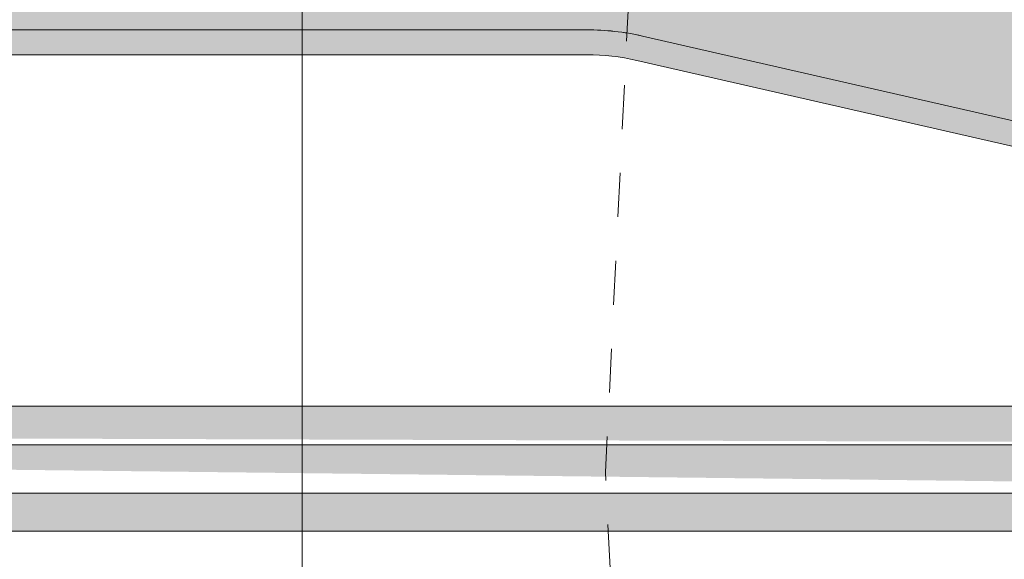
# Model space of a CAD drawing. Header units: metres. Extents: x -5203299 to 2078834, y 245743 to 5816291.
# Tile 43 of 256: x 366388 to 366400, y 5814157 to 5814164. Entities that reach past the tile are written whole.
import ezdxf

# ---------------------------------------------------------------- set-up
doc = ezdxf.new("R2010")
doc.units = ezdxf.units.M
doc.header["$LTSCALE"] = 0.5
doc.linetypes.add('Linienart-1', pattern=[2.116328, 1.058164, -1.058164])
doc.layers.get('0').update_dxf_attribs({"lineweight": 25})
for name, color, linetype, lineweight in [('01_CS-530-Belag-Drainasphalt', 7, 'Continuous', 5), ('01_CS-590-Markierung Mulde', 255, 'Continuous', 9), ('30 -39 Baustelle- Fläche', 7, 'Continuous', 15), ('Keine', 7, 'Continuous', 9)]:
    doc.layers.add(name, color=color, linetype=linetype, lineweight=lineweight)
for name, color, linetype, lineweight, true_color in [('01_CS-570-Pflanzung_Ansaat', 7, 'Continuous', 5, 0x7a8e1e), ('30 -34 Innenwände- 4 Türen_Fenster', 7, 'Continuous', 15, 0x9955ff), ('70 -76 Bemaßung- 2 Allgemein', 7, 'Continuous', 5, 0x6666cc)]:
    doc.layers.add(name, color=color, linetype=linetype, lineweight=lineweight, true_color=true_color)
doc.styles.add('Arial', font='arial.ttf')
doc.dimstyles.new('k+k_klein', dxfattribs={"dimtxt": 1.208263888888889, "dimasz": 0.5302001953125, "dimexe": 0.5, "dimexo": 1.5, "dimgap": 0.05, "dimtad": 1, "dimdec": 3, "dimtxsty": 'Arial', "dimblk": 'VW_SLASH-2', "dimblk1": 'VW_SLASH-2', "dimblk2": 'VW_SLASH-2', "dimcen": 0, "dimdle": 0.25, "dimadec": 3, "dimazin": 0, "dimtfac": 0.75, "dimtdec": 3, "dimtix": 1, "dimtmove": 0, "dimatfit": 0, "dimldrblk": 'VW_FILLEDARROW', "dimfxl": 1, "dimfxlon": 1, "dimfrac": 2, "dimtolj": 1, "dimarcsym": 0})

# ---------------------------------------------------------------- blocks, each defined once
blk = doc.blocks.new('_25-01-10_187 KRA_CS_LP4_Außenanlagenplan (3D)')
at = {"layer": '01_CS-530-Belag-Drainasphalt', "linetype": 'Continuous', "lineweight": 0}
h = blk.add_hatch(color=7, dxfattribs=at)
h.paths.add_polyline_path([(366380.5245484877, 5814205.779058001), (366380.5245458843, 5814194.07157948), (366375.824735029, 5814194.071580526), (366375.8247362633, 5814199.623918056), (366373.8245471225, 5814199.623918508), (366373.8245398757, 5814167.070873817), (366399.2252964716, 5814167.070868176), (366399.2252961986, 5814165.870868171), (366370.5747916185, 5814165.870874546), (366370.5747941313, 5814177.171675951), (366370.3748127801, 5814177.171676), (366370.374812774, 5814177.186418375), (366370.3746512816, 5814177.171675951), (366367.9747483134, 5814177.171681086), (366367.9747202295, 5814165.870875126), (366367.9746988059, 5814157.347647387), (366371.8246963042, 5814157.347646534), (366372.7024521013, 5814158.561371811), (366367.9747903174, 5814160.00662699), (366367.9747903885, 5814160.320331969), (366372.8882454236, 5814158.81827947), (366375.5044042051, 5814162.435798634), (366375.7284452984, 5814162.709942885), (366375.9832231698, 5814162.955783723), (366376.2651893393, 5814163.169897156), (366376.570416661, 5814163.349301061), (366376.8946540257, 5814163.491496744), (366377.2333855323, 5814163.594503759), (366377.5818934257, 5814163.656887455), (366377.9353237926, 5814163.677778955), (366394.9040393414, 5814163.677775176), (366394.9882708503, 5814163.676592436), (366395.0724359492, 5814163.673045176), (366395.1564682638, 5814163.667136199), (366395.2403015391, 5814163.658870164), (366395.3238696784, 5814163.648253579), (366395.4071067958, 5814163.635294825), (366395.4899472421, 5814163.620004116), (366395.5723257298, 5814163.602393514), (366410.6087460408, 5814160.166510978), (366410.8065105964, 5814160.110486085), (366410.9974805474, 5814160.034459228), (366411.1796387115, 5814159.939233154), (366411.3510610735, 5814159.825813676), (366411.5099369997, 5814159.695398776), (366411.6545883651, 5814159.549365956), (366411.7834873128, 5814159.389257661), (366411.8952723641, 5814159.216765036), (366412.8012081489, 5814157.647637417), (366419.1957478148, 5814157.647635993), (366419.1934128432, 5814157.347635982), (366419.1933970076, 5814086.213699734), (366419.2007788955, 5814086.042022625), (366419.2228700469, 5814085.87161281), (366419.2595073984, 5814085.703728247), (366419.3104204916, 5814085.53960823), (366419.3752334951, 5814085.380464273), (366419.4534679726, 5814085.227471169), (366419.544546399, 5814085.08175829), (366419.6477961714, 5814084.944401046), (366419.7283441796, 5814084.859834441), (366419.8126085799, 5814084.778970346), (366419.9004193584, 5814084.701971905), (366419.9915993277, 5814084.628994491), (366420.0859645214, 5814084.560185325), (366420.1833245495, 5814084.495683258), (366420.283482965, 5814084.43561844), (366420.3862376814, 5814084.380112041), (366424.4003221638, 5814082.326862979), (366424.5764741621, 5814082.225140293), (366424.7413825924, 5814082.106051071), (366424.893341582, 5814081.970827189), (366425.0307792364, 5814081.820867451), (366425.1522738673, 5814081.65772308), (366425.256568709, 5814081.483081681), (366425.3425848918, 5814081.298749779), (366425.409432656, 5814081.106634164), (366426.8580275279, 5814076.143406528), (366427.4339967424, 5814076.31151206), (366428.2745244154, 5814073.431666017), (366428.3363271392, 5814073.252095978), (366428.4148828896, 5814073.079197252), (366428.5094834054, 5814072.914528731), (366428.6192757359, 5814072.759575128), (366428.743269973, 5814072.615733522), (366428.8803481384, 5814072.484300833), (366429.029274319, 5814072.366462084), (366429.1887057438, 5814072.263279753), (366433.5105508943, 5814069.748989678), (366433.2088360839, 5814069.230368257), (366439.0906874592, 5814065.808524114), (366439.2140185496, 5814065.72779724), (366439.3281783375, 5814065.634550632), (366439.4319012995, 5814065.529817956), (366439.5240376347, 5814065.41476022), (366439.6035659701, 5814065.29065289), (366439.6696047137, 5814065.158871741), (366439.7214217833, 5814065.020877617), (366439.7584427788, 5814064.878200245), (366440.2684288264, 5814062.377861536), (366440.3028959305, 5814062.2516823), (366440.3535373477, 5814062.131081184), (366440.4194866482, 5814062.018121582), (366440.4996154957, 5814061.914736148), (366440.5925529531, 5814061.82269371), (366440.6967089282, 5814061.743569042), (366440.810301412, 5814061.678715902), (366440.9313869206, 5814061.629243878), (366455.6199126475, 5814056.722050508), (366457.3425736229, 5814056.192103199), (366459.0849528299, 5814055.731104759), (366460.8442922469, 5814055.339786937), (366462.6178064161, 5814055.018769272), (366464.4026874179, 5814054.768560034), (366466.19610934, 5814054.589555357), (366467.9952327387, 5814054.482038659), (366469.797209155, 5814054.446180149), (366589.2494747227, 5814054.446115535), (366589.2494755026, 5814057.91611552), (366469.797210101, 5814057.916202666), (366467.1023797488, 5814058.003107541), (366464.4187476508, 5814058.263457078), (366461.7574654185, 5814058.696169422), (366459.1295917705, 5814059.299446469), (366456.5460466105, 5814060.070781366), (366454.0175656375, 5814061.006968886), (366451.5546557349, 5814062.104118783), (366449.1675503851, 5814063.357670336), (366445.0394189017, 5814066.03048183), (366441.2534884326, 5814069.169290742), (366437.8620825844, 5814072.730717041), (366434.9120724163, 5814076.665539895), (366432.4442286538, 5814080.919377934), (366430.4926582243, 5814085.433440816), (366429.0843328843, 5814090.145341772), (366428.238716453, 5814094.989959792), (366427.5056744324, 5814094.989959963), (366427.3306038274, 5814095.005404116), (366427.1609408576, 5814095.051259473), (366427.0019260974, 5814095.126109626), (366426.8584712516, 5814095.227642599), (366426.7350073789, 5814095.352722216), (366426.6353480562, 5814095.497484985), (366426.562571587, 5814095.65745943), (366426.5189259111, 5814095.827704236), (366423.9095304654, 5814111.696591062), (366423.888608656, 5814111.871801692), (366423.8832113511, 5814112.048174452), (366423.8933808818, 5814112.224336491), (366423.9190380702, 5814112.398916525), (366423.9599832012, 5814112.570555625), (366424.0158975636, 5814112.737917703), (366424.0863458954, 5814112.899700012), (366424.170779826, 5814113.0546432), (366425.703652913, 5814115.594126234), (366425.7800666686, 5814115.732854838), (366425.8452634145, 5814115.877194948), (366425.8988342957, 5814116.026241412), (366425.9404433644, 5814116.179059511), (366425.9698296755, 5814116.3346909), (366425.9868089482, 5814116.492159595), (366425.9912746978, 5814116.650478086), (366425.9831989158, 5814116.808653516), (366423.7382852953, 5814141.51438392), (366423.7321150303, 5814141.785583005), (366423.7627008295, 5814142.05512247), (366423.8294800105, 5814142.318043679), (366423.9312240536, 5814142.569509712), (366424.0660611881, 5814142.804894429), (366424.2315108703, 5814143.019867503), (366424.4245293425, 5814143.210474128), (366424.6415656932, 5814143.373207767), (366442.666624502, 5814155.067145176), (366445.6216662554, 5814157.003694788), (366445.7900252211, 5814157.099972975), (366445.9687962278, 5814157.175173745), (366446.1553525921, 5814157.228192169), (366446.3469532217, 5814157.258249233), (366446.5407829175, 5814157.264903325), (366446.7339937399, 5814157.248056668), (366446.9237468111, 5814157.207956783), (366447.1072541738, 5814157.145193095), (366476.3015162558, 5814144.394029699), (366476.4051923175, 5814144.352986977), (366476.511475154, 5814144.319264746), (366476.6198485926, 5814144.293026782), (366476.7297862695, 5814144.274400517), (366476.8407542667, 5814144.263476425), (366476.9522136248, 5814144.260307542), (366477.0636230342, 5814144.26490927), (366477.1744413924, 5814144.277259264), (366488.0002797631, 5814145.867364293), (366488.3862809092, 5814145.950318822), (366488.7580457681, 5814146.083244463), (366489.1091354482, 5814146.263838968), (366489.4334691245, 5814146.48897448), (366489.7254294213, 5814146.754751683), (366489.9799596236, 5814147.056567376), (366490.1926513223, 5814147.389194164), (366490.3598207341, 5814147.746870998), (366490.8086477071, 5814148.899400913), (366490.8234614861, 5814148.931748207), (366490.8378906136, 5814148.964268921), (366490.8519330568, 5814148.99695845), (366490.8655868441, 5814149.029812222), (366490.8788500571, 5814149.062825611), (366490.89172082, 5814149.095993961), (366490.9041973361, 5814149.129312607), (366490.9162778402, 5814149.162776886), (366490.9673707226, 5814149.306981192), (366492.1624896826, 5814152.37589293), (366492.2351482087, 5814152.587938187), (366492.3332820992, 5814152.789462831), (366492.4554077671, 5814152.977419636), (366492.5996786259, 5814153.148966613), (366492.7639132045, 5814153.301509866), (366492.9456282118, 5814153.432742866), (366493.1420760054, 5814153.5406813), (366493.3502862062, 5814153.623693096), (366501.4194279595, 5814156.278543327), (366501.6210826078, 5814156.322470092), (366501.8274599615, 5814156.324065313), (366502.0297695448, 5814156.283261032), (366502.2193941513, 5814156.201795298), (366502.3882568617, 5814156.083138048), (366502.5291651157, 5814155.932343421), (366502.6361170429, 5814155.755834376), (366502.7045575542, 5814155.561129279), (366506.1071574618, 5814143.784365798), (366506.1514808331, 5814143.59785879), (366506.1777443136, 5814143.407965), (366506.1857066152, 5814143.216429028), (366506.1752945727, 5814143.025010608), (366506.1466038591, 5814142.835468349), (366506.0998980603, 5814142.649543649), (366506.0356062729, 5814142.468944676), (366505.9543191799, 5814142.295330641), (366505.5745484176, 5814141.576134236), (366509.6573640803, 5814141.576133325), (366507.504982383, 5814149.025757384), (366507.4795223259, 5814149.137562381), (366507.4670289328, 5814149.251546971), (366507.46766647, 5814149.366212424), (366507.4814265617, 5814149.48005104), (366507.5081282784, 5814149.591566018), (366507.5474205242, 5814149.699291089), (366507.5987866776, 5814149.80180983), (366507.661551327, 5814149.89777425), (366507.6615656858, 5814149.89779368), (366507.6615800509, 5814149.897813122), (366507.6615944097, 5814149.897832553), (366507.6616087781, 5814149.897851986), (366507.6616231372, 5814149.897871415), (366507.661637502, 5814149.897890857), (366507.6616518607, 5814149.897910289), (366507.6616662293, 5814149.897929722), (366510.0964387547, 5814153.191568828), (366510.3175798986, 5814153.443465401), (366510.5776839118, 5814153.654891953), (366510.8694447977, 5814153.819909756), (366511.1846673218, 5814153.933883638), (366511.5144972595, 5814153.993612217), (366511.8496700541, 5814153.997417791), (366512.1807711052, 5814153.945193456), (366512.4985003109, 5814153.83840646), (366520.0537782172, 5814150.571419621), (366520.2143980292, 5814150.510019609), (366520.379698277, 5814150.462643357), (366520.5484571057, 5814150.42964121), (366520.7194270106, 5814150.411257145), (366520.8913441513, 5814150.407627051), (366521.0629377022, 5814150.418777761), (366521.2329391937, 5814150.444626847), (366521.4000919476, 5814150.484983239), (366525.3457663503, 5814151.619163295), (366525.5688086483, 5814151.669672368), (366525.7961588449, 5814151.694389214), (366526.0248443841, 5814151.692990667), (366526.2518752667, 5814151.665494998), (366526.4742831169, 5814151.61226172), (366526.6891600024, 5814151.533986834), (366526.8936964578, 5814151.431693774), (366527.0852182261, 5814151.306719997), (366528.5194250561, 5814150.249207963), (366528.609324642, 5814150.177802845), (366528.6938725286, 5814150.100135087), (366528.7726333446, 5814150.016604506), (366528.8452015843, 5814149.927641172), (366528.911203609, 5814149.83370313), (366528.970299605, 5814149.735274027), (366529.0221852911, 5814149.632860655), (366529.0665935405, 5814149.526990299), (366530.3082701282, 5814146.240986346), (366530.3938547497, 5814146.067451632), (366530.5112572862, 5814145.913647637), (366530.6560822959, 5814145.785332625), (366530.8229076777, 5814145.687310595), (366531.0054876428, 5814145.623251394), (366531.1969865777, 5814145.595553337), (366531.3902349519, 5814145.605253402), (366531.5779977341, 5814145.651988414), (366546.4384005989, 5814150.922791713), (366546.7379919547, 5814151.003516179), (366547.046463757, 5814151.036931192), (366547.3563917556, 5814151.022232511), (366547.6603166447, 5814150.959773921), (366547.9509236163, 5814150.851058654), (366548.2212183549, 5814150.698703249), (366548.4646954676, 5814150.506374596), (366548.6754951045, 5814150.278701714), (366551.9264445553, 5814146.169274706), (366552.4059608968, 5814145.661422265), (366552.9665069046, 5814145.244723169), (366553.590991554, 5814144.931883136), (366554.2603738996, 5814144.732440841), (366554.9542440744, 5814144.65247743), (366555.6514455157, 5814144.694431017), (366556.3307201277, 5814144.857022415), (366556.9713563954, 5814145.135294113), (366560.576204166, 5814147.355375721), (366560.7660465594, 5814147.458582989), (366560.96591532, 5814147.540706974), (366561.1734773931, 5814147.600789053), (366561.3863099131, 5814147.638127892), (366561.6019285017, 5814147.65228764), (366561.8178162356, 5814147.643102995), (366562.0314530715, 5814147.610681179), (366562.2403452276, 5814147.555400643), (366567.0141937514, 5814146.011700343), (366567.3011173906, 5814145.893625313), (366567.5663260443, 5814145.73259344), (366567.8034369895, 5814145.532480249), (366568.0067437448, 5814145.298101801), (366568.1713533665, 5814145.035098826), (366568.2933042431, 5814144.74980096), (366568.3696614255, 5814144.449074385), (366568.3985876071, 5814144.140156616), (366568.4784672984, 5814139.058790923), (366569.0228498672, 5814138.856640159), (366569.5643734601, 5814138.646951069), (366570.102933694, 5814138.429764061), (366570.6384267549, 5814138.205121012), (366571.170749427, 5814137.973065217), (366571.6997990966, 5814137.733641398), (366572.2254737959, 5814137.486895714), (366572.7476721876, 5814137.232875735), (366573.3588658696, 5814137.765397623), (366573.5055209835, 5814137.878919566), (366573.6643272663, 5814137.974708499), (366573.8331511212, 5814138.051477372), (366574.0097243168, 5814138.10819475), (366574.1916744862, 5814138.144098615), (366574.3765570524, 5814138.158706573), (366574.5618880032, 5814138.151822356), (366574.7451773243, 5814138.12353847), (366580.8802154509, 5814136.808886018), (366581.023982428, 5814136.788853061), (366581.1691350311, 5814136.789844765), (366581.3126148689, 5814136.811840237), (366581.4513987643, 5814136.854375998), (366581.5825625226, 5814136.916555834), (366581.7033424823, 5814136.997069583), (366581.8111937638, 5814137.094220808), (366581.903843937, 5814137.205962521), (366583.6210219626, 5814139.613214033), (366583.7133379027, 5814139.771552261), (366583.7752045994, 5814139.944079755), (366583.804543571, 5814140.125000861), (366583.8003692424, 5814140.308237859), (366583.7628218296, 5814140.487635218), (366583.6931626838, 5814140.657166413), (366583.593731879, 5814140.811136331), (366583.4678696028, 5814140.944372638), (366581.9177500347, 5814142.309647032), (366581.8441170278, 5814142.390418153), (366581.789793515, 5814142.485258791), (366581.7573752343, 5814142.589637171), (366581.7484112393, 5814142.698565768), (366581.7633298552, 5814142.806839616), (366581.8014182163, 5814142.909285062), (366581.8608563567, 5814143.001006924), (366581.9388041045, 5814143.077622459), (366582.5857268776, 5814143.587274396), (366582.6355590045, 5814143.621849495), (366582.689210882, 5814143.650136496), (366582.745893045, 5814143.67171916), (366582.8047714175, 5814143.686279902), (366582.8649796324, 5814143.693604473), (366582.9256317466, 5814143.693585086), (366582.9858352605, 5814143.686222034), (366583.0447043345, 5814143.671623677), (366587.7456335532, 5814142.198033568), (366587.7456979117, 5814142.198207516), (366588.7010728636, 5814141.898534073), (366587.7254918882, 5814139.261678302), (366590.2077272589, 5814138.391382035), (366591.6375105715, 5814138.391356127), (366591.6374935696, 5814137.391356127), (366590.0374935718, 5814137.391381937), (366590.0376046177, 5814128.791886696), (366595.7373887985, 5814128.790873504), (366595.7357211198, 5814137.391288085), (366593.9374935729, 5814137.391317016), (366593.9375105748, 5814138.391317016), (366595.9220056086, 5814138.391283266), (366598.7430643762, 5814138.39127063), (366598.7633119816, 5814138.491466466), (366598.7228200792, 5814153.203118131), (366597.2036008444, 5814153.203118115), (366597.2036025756, 5814161.006650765), (366597.9174512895, 5814161.006654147), (366598.7152357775, 5814161.006650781), (366598.7183008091, 5814165.621831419), (366598.7181835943, 5814165.87082379), (366597.1924523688, 5814165.870824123), (366597.1824947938, 5814190.385824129), (366598.7065425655, 5814190.385823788), (366598.7032840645, 5814197.51976377), (366598.6992614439, 5814205.777413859), (366568.2295025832, 5814205.777551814), (366568.2295010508, 5814198.900830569), (366583.8825157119, 5814198.900827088), (366583.8825154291, 5814197.60082709), (366593.1765154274, 5814197.60082502), (366593.1765140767, 5814191.535825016), (366594.2765140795, 5814191.535824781), (366594.2765138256, 5814190.385824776), (366593.1765138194, 5814190.385825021), (366593.1765082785, 5814165.466825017), (366581.3945082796, 5814165.466827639), (366581.3945080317, 5814164.370827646), (366578.6225080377, 5814164.370828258), (366578.6225082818, 5814165.46682826), (366573.1425082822, 5814165.466829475), (366573.1425080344, 5814164.370829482), (366570.3725080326, 5814164.370830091), (366570.3725082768, 5814165.466830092), (366567.0425082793, 5814165.466830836), (366567.0425094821, 5814170.903830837), (366564.8925094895, 5814170.903831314), (366564.8925091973, 5814169.603831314), (366559.6325091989, 5814169.603832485), (366559.6325094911, 5814170.903832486), (366548.3925094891, 5814170.903834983), (366548.3925091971, 5814169.605834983), (366545.6225092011, 5814169.605835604), (366545.6225094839, 5814170.905835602), (366543.4833521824, 5814170.905836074), (366543.483352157, 5814170.795589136), (366543.5833521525, 5814170.795589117), (366543.5833507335, 5814164.384896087), (366543.5790962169, 5814164.236219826), (366543.5663470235, 5814164.088030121), (366543.5451447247, 5814163.940811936), (366543.51555871, 5814163.795047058), (366543.4776858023, 5814163.651212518), (366543.4316499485, 5814163.509779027), (366543.3776018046, 5814163.371209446), (366543.3157182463, 5814163.235957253), (366543.3159602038, 5814163.235957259), (366541.2950345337, 5814159.263347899), (366541.2036087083, 5814159.084657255), (366541.0878863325, 5814158.920653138), (366540.9501823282, 5814158.774616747), (366540.7932516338, 5814158.64946973), (366540.6202338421, 5814158.547715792), (366540.4345903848, 5814158.471390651), (366540.2400352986, 5814158.422021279), (366540.0404608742, 5814158.400595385), (366533.8841306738, 5814158.400596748), (366533.7710508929, 5814158.394182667), (366533.6594217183, 5814158.375022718), (366533.550675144, 5814158.343362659), (366533.4462061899, 5814158.299608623), (366533.347355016, 5814158.244321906), (366533.2553896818, 5814158.178211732), (366533.1714899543, 5814158.102126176), (366533.0967321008, 5814158.01704127), (366531.4450395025, 5814155.907297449), (366531.3142070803, 5814155.769473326), (366531.1596643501, 5814155.658887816), (366530.9869922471, 5814155.57953446), (366530.8024264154, 5814155.534278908), (366530.6126320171, 5814155.524755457), (366530.4244630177, 5814155.551308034), (366530.2447146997, 5814155.612977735), (366530.0798781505, 5814155.707537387), (366518.671470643, 5814163.783154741), (366518.6552399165, 5814163.793091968), (366518.6392012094, 5814163.803336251), (366518.6233603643, 5814163.813883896), (366518.6077231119, 5814163.824731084), (366518.5922951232, 5814163.835873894), (366518.5770819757, 5814163.847308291), (366518.5620891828, 5814163.859030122), (366518.5473221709, 5814163.871035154), (366518.227628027, 5814164.097335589), (366518.2113972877, 5814164.107272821), (366518.1953585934, 5814164.117517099), (366518.1795177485, 5814164.128064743), (366518.1638804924, 5814164.13891194), (366518.1484524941, 5814164.150054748), (366518.133239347, 5814164.161489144), (366518.118246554, 5814164.173210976), (366518.1034795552, 5814164.185216), (366518.0276280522, 5814164.238908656), (366517.9257434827, 5814164.308865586), (366517.8332662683, 5814164.390855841), (366517.7516091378, 5814164.483627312), (366517.6820193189, 5814164.585762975), (366517.625559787, 5814164.695702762), (366517.5830929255, 5814164.8117674), (366517.5552673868, 5814164.932184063), (366517.542508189, 5814165.055113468), (366517.5425094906, 5814170.905841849), (366515.3925094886, 5814170.905842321), (366515.3925091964, 5814169.60584232), (366512.6225092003, 5814169.605842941), (366512.6225094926, 5814170.90384294), (366493.9794948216, 5814170.903847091), (366493.9794936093, 5814165.466847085), (366493.9816428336, 5814164.805743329), (366493.9772899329, 5814164.667200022), (366493.9633513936, 5814164.52929096), (366493.9398941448, 5814164.392678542), (366493.9070308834, 5814164.258018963), (366493.8649194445, 5814164.125959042), (366493.813762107, 5814163.997133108), (366493.7538046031, 5814163.872159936), (366493.6853349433, 5814163.751639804), (366491.2324349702, 5814159.76256586), (366491.1356452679, 5814159.622459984), (366491.0245134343, 5814159.493434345), (366490.9002982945, 5814159.376950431), (366490.7644068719, 5814159.274327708), (366490.6183784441, 5814159.186728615), (366490.4638671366, 5814159.11514541), (366490.3026231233, 5814159.060388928), (366490.1364728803, 5814159.023079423), (366477.5991398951, 5814156.901296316), (366477.5117592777, 5814156.884500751), (366477.4252121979, 5814156.863835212), (366477.339669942, 5814156.839340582), (366477.255301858, 5814156.811065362), (366477.1722749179, 5814156.779065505), (366477.0907534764, 5814156.743404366), (366477.0108988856, 5814156.704152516), (366476.9328692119, 5814156.661387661), (366472.1441940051, 5814153.896646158), (366471.8473125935, 5814153.756365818), (366471.5314791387, 5814153.666552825), (366471.2052066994, 5814153.62962803), (366470.8772897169, 5814153.646586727), (366470.5565669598, 5814153.716971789), (366470.2516832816, 5814153.838886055), (366469.9708566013, 5814154.009043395), (366469.7216564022, 5814154.222857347), (366460.1272774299, 5814163.540894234), (366459.9910039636, 5814163.687171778), (366459.8700145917, 5814163.846323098), (366459.7655184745, 5814164.016758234), (366459.6785597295, 5814164.196774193), (366459.6100072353, 5814164.384572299), (366459.5605459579, 5814164.578276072), (366459.5306701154, 5814164.77595006), (366459.5206782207, 5814164.975619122), (366459.5206783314, 5814165.466854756), (366416.5925082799, 5814165.466864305), (366416.5925098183, 5814172.385854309), (366415.6175098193, 5814172.385854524), (366415.6175098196, 5814172.390864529), (366415.4925098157, 5814172.390864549), (366415.4925102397, 5814174.265864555), (366416.5925102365, 5814174.265864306), (366416.5925154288, 5814197.600864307), (366419.9061273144, 5814197.600863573), (366419.9079382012, 5814198.900863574), (366424.39251572, 5814198.900862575), (366424.3925172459, 5814205.779652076), (366408.2253076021, 5814205.779905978), (366408.2253073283, 5814204.571904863), (366403.7253048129, 5814204.571905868), (366403.7253024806, 5814194.071574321), (366403.6253024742, 5814194.071573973), (366400.3253021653, 5814194.071575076), (366400.2253021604, 5814194.071575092), (366400.2253024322, 5814195.271564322), (366401.9253027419, 5814195.271563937), (366401.9253048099, 5814204.571613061), (366400.3253048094, 5814204.571613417), (366400.3253048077, 5814204.571906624), (366400.2253048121, 5814204.571906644), (366400.2253050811, 5814205.778626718), (366398.1253050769, 5814205.778627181), (366398.1253048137, 5814204.571907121), (366398.0253048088, 5814204.571907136), (366398.0253048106, 5814204.571613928), (366396.4253048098, 5814204.571614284), (366396.4253027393, 5814195.271575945), (366398.125302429, 5814195.271575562), (366398.1253021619, 5814194.071575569), (366398.0253021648, 5814194.071575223), (366395.3253021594, 5814194.071576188), (366395.2253021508, 5814194.071576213), (366395.2253048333, 5814204.651908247), (366395.225303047, 5814205.778602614), (366393.2253030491, 5814205.778607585), (366393.2253050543, 5814205.671654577), (366393.2253024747, 5814194.071576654), (366388.5245458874, 5814194.071577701), (366388.524548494, 5814205.778619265), (366386.5245464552, 5814205.778624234), (366386.5245458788, 5814194.071578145), (366382.5245458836, 5814194.071579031), (366382.5245484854, 5814205.779053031)])
h.paths.add_polyline_path([(366428.8487219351, 5814077.566576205), (366429.0005176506, 5814077.616474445), (366429.1603033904, 5814077.615938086), (366429.3117606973, 5814077.565021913), (366429.4394216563, 5814077.468925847), (366434.1106927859, 5814072.603737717), (366434.212670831, 5814072.478738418), (366434.2932226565, 5814072.338968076), (366434.3502519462, 5814072.188064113), (366434.3822745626, 5814072.029953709), (366434.3884571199, 5814071.868751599), (366434.3686387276, 5814071.708652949), (366434.3233351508, 5814071.553824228), (366434.2537256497, 5814071.4082946), (366434.0664000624, 5814071.086298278), (366434.0090443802, 5814071.006814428), (366433.9372842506, 5814070.940047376), (366433.8538773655, 5814070.888562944), (366433.7620290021, 5814070.854339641), (366433.6652688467, 5814070.838692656), (366433.567315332, 5814070.842223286), (366433.4719327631, 5814070.864795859), (366433.3827865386, 5814070.905542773), (366429.7068781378, 5814073.044050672), (366429.617762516, 5814073.10246237), (366429.5353678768, 5814073.17002453), (366429.4606296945, 5814073.245970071), (366429.3943965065, 5814073.329436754), (366429.3374202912, 5814073.419476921), (366429.2903479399, 5814073.515068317), (366429.2537138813, 5814073.615125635), (366429.2279340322, 5814073.718512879), (366428.5878525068, 5814077.027679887), (366428.5829653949, 5814077.187391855), (366428.6287112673, 5814077.340490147), (366428.7204187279, 5814077.471339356)])
h.paths.add_polyline_path([(366573.2677660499, 5814145.282171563), (366573.4766112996, 5814145.32530858), (366574.940802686, 5814145.467569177), (366575.1531378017, 5814145.476853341), (366575.3652591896, 5814145.463552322), (366575.574771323, 5814145.427816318), (366575.7793081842, 5814145.370048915), (366575.9765598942, 5814145.290902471), (366576.1642988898, 5814145.191270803), (366576.3404050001, 5814145.072279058), (366576.502889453, 5814144.935271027), (366578.6942773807, 5814142.878598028), (366578.7925817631, 5814142.764006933), (366578.8640282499, 5814142.631002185), (366578.9052930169, 5814142.485771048), (366578.914456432, 5814142.335069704), (366578.8910921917, 5814142.185908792), (366578.8362872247, 5814142.045227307), (366578.7525910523, 5814141.91956978), (366578.6438972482, 5814141.814781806), (366577.5295355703, 5814140.951612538), (366577.3288949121, 5814140.814844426), (366577.1131585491, 5814140.703399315), (366576.8855065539, 5814140.61891998), (366576.6492946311, 5814140.562651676), (366576.4080046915, 5814140.535423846), (366576.1651934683, 5814140.537637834), (366575.9244401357, 5814140.569260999), (366575.6892935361, 5814140.629827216), (366574.0965929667, 5814141.1449896), (366573.9065412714, 5814141.2201828), (366573.72762567, 5814141.318989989), (366573.5627658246, 5814141.439799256), (366573.4146518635, 5814141.580639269), (366573.2857006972, 5814141.739211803), (366573.1780165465, 5814141.912929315), (366573.0933565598, 5814142.098957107), (366573.0331022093, 5814142.294259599), (366572.6008803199, 5814144.096823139), (366572.5735509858, 5814144.308318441), (366572.5916878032, 5814144.520799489), (366572.6544662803, 5814144.724603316), (366572.7590314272, 5814144.910461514), (366572.9006279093, 5814145.069921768), (366573.0728163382, 5814145.19573229)])
h.paths.add_polyline_path([(366592.0947029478, 5814160.9329828), (366592.0949750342, 5814160.932982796), (366592.1391865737, 5814160.949716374), (366592.1842105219, 5814160.964299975), (366592.2300468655, 5814160.976733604), (366592.2766956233, 5814160.987017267), (366592.3241567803, 5814160.99515095), (366592.3724303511, 5814161.001134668), (366592.4215163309, 5814161.004968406), (366592.471414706, 5814161.006652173), (366592.8363499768, 5814161.00665209), (366592.8363482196, 5814153.075591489), (366590.4869245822, 5814146.72543566), (366588.0726739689, 5814147.556096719), (366587.9171033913, 5814147.624925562), (366587.7754503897, 5814147.71912767), (366587.6518143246, 5814147.835976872), (366587.5497731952, 5814147.972091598), (366587.4722800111, 5814148.12353274), (366587.4215774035, 5814148.285917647), (366587.3991326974, 5814148.454546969), (366587.4055954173, 5814148.624540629), (366587.7875922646, 5814151.710466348), (366588.1921095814, 5814154.978321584), (366588.2155287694, 5814155.130432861), (366588.2479070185, 5814155.280891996), (366588.2891308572, 5814155.42917178), (366588.3390558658, 5814155.574752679), (366588.3975070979, 5814155.717124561), (366588.4642797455, 5814155.855788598), (366588.5391398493, 5814155.990258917), (366588.6218251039, 5814156.120064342), (366590.0417714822, 5814158.210008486), (366591.644264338, 5814160.568633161), (366591.6877484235, 5814160.627834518), (366591.7354609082, 5814160.683684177), (366591.7871443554, 5814160.735880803), (366591.8425199, 5814160.784142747), (366591.9012887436, 5814160.828209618), (366591.9631337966, 5814160.867843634), (366592.0277213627, 5814160.902830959)])
h.paths.add_polyline_path([(366572.1436073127, 5814155.182753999), (366572.2927535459, 5814155.235370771), (366578.6241058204, 5814156.690746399), (366578.7931946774, 5814156.722029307), (366578.9643457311, 5814156.738671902), (366579.13629377, 5814156.74055116), (366579.3077676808, 5814156.727653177), (366579.4774998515, 5814156.700073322), (366579.6442355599, 5814156.658015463), (366579.8067422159, 5814156.601790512), (366579.9638186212, 5814156.531814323), (366583.6633348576, 5814154.689197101), (366583.8229919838, 5814154.58993434), (366583.9612490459, 5814154.462543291), (366584.0732195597, 5814154.311526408), (366584.1549460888, 5814154.142221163), (366584.2035401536, 5814153.96061138), (366584.2172842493, 5814153.773115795), (366584.1956926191, 5814153.586361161), (366584.1395283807, 5814153.406948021), (366583.7891314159, 5814152.572414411), (366583.715915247, 5814152.430845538), (366583.6211374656, 5814152.30270686), (366583.5072055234, 5814152.191253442), (366583.3770135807, 5814152.099316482), (366583.2338687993, 5814152.029231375), (366583.0814074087, 5814151.982778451), (366582.9235022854, 5814151.96113774), (366582.7641645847, 5814151.964858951), (366572.7027668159, 5814153.006136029), (366572.6410911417, 5814153.016450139), (366572.581185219, 5814153.034381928), (366572.5239860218, 5814153.059650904), (366572.4703882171, 5814153.091861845), (366572.4212301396, 5814153.130510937), (366572.3772806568, 5814153.174993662), (366572.3392272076, 5814153.224614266), (366572.307664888, 5814153.278596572), (366571.8243690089, 5814154.238326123), (366571.7696488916, 5814154.38671352), (366571.7496368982, 5814154.543597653), (366571.7653545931, 5814154.700970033), (366571.8159996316, 5814154.85079724), (366571.8989867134, 5814154.98543101), (366572.0100796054, 5814155.097998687)])
h.paths.add_polyline_path([(366553.9978214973, 5814151.456905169), (366554.5656855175, 5814151.60986072), (366555.1524783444, 5814151.649092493), (366555.7356498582, 5814151.573092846), (366556.2927890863, 5814151.384782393), (366556.8024854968, 5814151.091397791), (366557.2451517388, 5814150.704213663), (366557.6037764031, 5814150.238109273), (366557.8645777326, 5814149.710996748), (366558.0175332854, 5814149.143132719), (366558.0567650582, 5814148.556339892), (366557.9807654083, 5814147.973168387), (366557.7924549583, 5814147.41602915), (366557.4990703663, 5814146.906332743), (366557.1118862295, 5814146.463666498), (366556.6457818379, 5814146.105041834), (366556.1186693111, 5814145.844240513), (366555.5508052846, 5814145.691284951), (366554.9640124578, 5814145.652053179), (366554.3808409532, 5814145.728052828), (366553.8237017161, 5814145.916363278), (366553.3140053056, 5814146.209747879), (366552.8713390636, 5814146.596932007), (366552.5127144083, 5814147.063036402), (366552.2519130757, 5814147.590148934), (366552.0989575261, 5814148.158012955), (366552.0597257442, 5814148.744805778), (366552.1357253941, 5814149.327977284), (366552.3240358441, 5814149.88511652), (366552.6174204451, 5814150.394812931), (366553.0046045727, 5814150.837479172), (366553.4707089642, 5814151.196103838)])
h.paths.add_polyline_path([(366559.0650085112, 5814166.495832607), (366559.7000085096, 5814166.495832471), (366559.7000083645, 5814165.860832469), (366559.0650083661, 5814165.860832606)])
h.paths.add_polyline_path([(366548.1418906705, 5814166.432621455), (366548.3139112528, 5814166.479847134), (366548.491585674, 5814166.495757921), (366550.8150085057, 5814166.495757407), (366550.8150085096, 5814166.49902671), (366551.450008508, 5814166.499026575), (366551.4500085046, 5814166.495834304), (366554.667518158, 5814166.49583359), (366554.667517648, 5814165.895833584), (366554.6675078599, 5814163.404070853), (366554.6675169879, 5814161.222383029), (366554.6675049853, 5814161.216184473), (366554.6674689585, 5814161.209986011), (366554.6674089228, 5814161.203787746), (366554.6673248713, 5814161.197589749), (366554.66721682, 5814161.191392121), (366554.6670847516, 5814161.185194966), (366554.6669286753, 5814161.17899837), (366554.6667485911, 5814161.172802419), (366554.6667485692, 5814161.058562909), (366554.6436982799, 5814160.787955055), (366554.5752124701, 5814160.525144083), (366554.4632640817, 5814160.277702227), (366554.3110786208, 5814160.05275891), (366554.1230409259, 5814159.8567953), (366553.9045688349, 5814159.695457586), (366553.6619570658, 5814159.573394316), (366553.4021958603, 5814159.494122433), (366547.836965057, 5814158.300826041), (366547.6055417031, 5814158.278838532), (366547.3752947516, 5814158.310878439), (366547.1586667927, 5814158.395214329), (366546.9673644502, 5814158.527288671), (366546.8117257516, 5814158.699964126), (366546.7001614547, 5814158.903909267), (366546.6387005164, 5814159.128102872), (366546.6306640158, 5814159.360429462), (366546.6287656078, 5814159.388330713), (366546.6276481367, 5814159.416274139), (366546.6273124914, 5814159.444237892), (366546.6277589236, 5814159.472200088), (366546.6289870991, 5814159.50013887), (366546.6309960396, 5814159.52803238), (366546.6337841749, 5814159.555858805), (366546.6373493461, 5814159.583596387), (366547.5016242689, 5814165.637097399), (366547.542487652, 5814165.81073936), (366547.6135525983, 5814165.974358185), (366547.7125577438, 5814166.122747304), (366547.8363525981, 5814166.251184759), (366547.9809978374, 5814166.355583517)])
h.paths.add_polyline_path([(366497.458344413, 5814166.742741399), (366497.6043616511, 5814166.776144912), (366497.7537302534, 5814166.787363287), (366505.1675296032, 5814166.787361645), (366505.1675287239, 5814162.822869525), (366505.1657082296, 5814162.822869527), (366505.1411605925, 5814162.543676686), (366505.0682720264, 5814162.27305062), (366504.9492786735, 5814162.019295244), (366504.7878317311, 5814161.790196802), (366504.5888850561, 5814161.592784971), (366504.3585431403, 5814161.433117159), (366504.103873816, 5814161.316092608), (366503.8326913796, 5814161.245302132), (366495.064707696, 5814159.76143314), (366494.9464506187, 5814159.75719939), (366494.8311785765, 5814159.783939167), (366494.7268625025, 5814159.83980345), (366494.6407157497, 5814159.920929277), (366494.5786952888, 5814160.021706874), (366494.5450897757, 5814160.135167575), (366494.5422229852, 5814160.253465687), (366494.5702929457, 5814160.368421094), (366496.8218950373, 5814166.15024556), (366496.886551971, 5814166.285361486), (366496.9706656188, 5814166.40930391), (366497.0723487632, 5814166.519291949), (366497.189319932, 5814166.61285784), (366497.3189546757, 5814166.687902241)])
h.paths.add_polyline_path([(366509.5650085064, 5814166.495843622), (366510.2000085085, 5814166.495843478), (366510.2000083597, 5814165.860843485), (366509.5650083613, 5814165.86084362)])
h.paths.add_polyline_path([(366477.560474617, 5814155.087926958), (366477.6529255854, 5814155.117656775), (366477.7470098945, 5814155.14172302), (366477.8423809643, 5814155.160037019), (366477.9386874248, 5814155.172531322), (366478.0355744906, 5814155.179159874), (366485.8583354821, 5814155.47622501), (366486.1228847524, 5814155.450932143), (366486.3714300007, 5814155.356850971), (366486.5864174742, 5814155.200625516), (366486.7526634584, 5814154.993289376), (366486.8584266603, 5814154.749485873), (366486.8962374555, 5814154.486433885), (366486.8634253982, 5814154.222711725), (366486.762307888, 5814153.976945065), (366485.8122234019, 5814152.331351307), (366485.7386259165, 5814152.2156317), (366485.655389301, 5814152.106639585), (366485.5631249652, 5814152.005175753), (366485.462510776, 5814151.911985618), (366485.3542859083, 5814151.827753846), (366485.2392454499, 5814151.753099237), (366485.1182345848, 5814151.688570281), (366484.9921423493, 5814151.634641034), (366478.6439095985, 5814149.235845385), (366478.5212670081, 5814149.195082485), (366478.3957345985, 5814149.164350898), (366478.2681314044, 5814149.143851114), (366478.1392899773, 5814149.133716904), (366478.0100509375, 5814149.134014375), (366477.8812575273, 5814149.144741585), (366477.75375005, 5814149.165828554), (366477.6283604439, 5814149.197137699), (366473.0230419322, 5814150.546832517), (366472.759022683, 5814150.668204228), (366472.5410438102, 5814150.860356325), (366472.387510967, 5814151.107064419), (366472.3113880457, 5814151.387497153), (366472.3191026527, 5814151.677975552), (366472.4100033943, 5814151.953972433), (366472.5764148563, 5814152.192183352), (366472.804285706, 5814152.372494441), (366477.2962901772, 5814154.965953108), (366477.3818278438, 5814155.011935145), (366477.4699976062, 5814155.052643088)])
h.paths.add_polyline_path([(366416.9825172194, 5814205.66086422), (366417.6175172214, 5814205.660864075), (366417.6175170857, 5814205.025864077), (366416.9825170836, 5814205.025864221)])
h.paths.add_polyline_path([(366375.8247346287, 5814192.271580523), (366380.5241671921, 5814192.271579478), (366380.5241619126, 5814168.570872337), (366375.824729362, 5814168.570873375)])
h.paths.add_polyline_path([(366575.5650172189, 5814205.660828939), (366576.2000172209, 5814205.660828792), (366576.2000170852, 5814205.025828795), (366575.5650170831, 5814205.025828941)])
h.paths.add_polyline_path([(366592.1475172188, 5814205.660825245), (366592.7825172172, 5814205.660825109), (366592.7825170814, 5814205.025825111), (366592.1475170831, 5814205.025825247)])
h.paths.add_polyline_path([(366583.8150172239, 5814205.660827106), (366584.4500172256, 5814205.660826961), (366584.4500170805, 5814205.025826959), (366583.8150170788, 5814205.025827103)])
h.paths.add_polyline_path([(366401.0253020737, 5814192.271574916), (366403.7253020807, 5814192.271574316), (366403.7252981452, 5814174.621574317), (366408.2252984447, 5814174.621573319), (366408.2252964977, 5814165.870812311), (366401.0252962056, 5814165.870823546)])
h.paths.add_polyline_path([(366370.7510922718, 5814163.63971961), (366370.8448888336, 5814163.668172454), (366370.9424339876, 5814163.677779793), (366373.3853757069, 5814163.677779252), (366373.4560944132, 5814163.667694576), (366373.5211753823, 5814163.638244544), (366373.5754303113, 5814163.591776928), (366373.6145339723, 5814163.531996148), (366373.6353689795, 5814163.463667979), (366373.6362743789, 5814163.392239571), (366373.6171779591, 5814163.32340525), (366373.5796021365, 5814163.262652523), (366372.0040105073, 5814161.375106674), (366371.9403520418, 5814161.311484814), (366371.8663193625, 5814161.260305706), (366371.7843111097, 5814161.22322762), (366371.6969843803, 5814161.201451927), (366371.6071686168, 5814161.195684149), (366371.5177738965, 5814161.20611119), (366371.4316966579, 5814161.232395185), (366371.3517258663, 5814161.273684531), (366370.6739958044, 5814161.70496751), (366370.6233029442, 5814161.741888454), (366370.577630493, 5814161.784864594), (366370.5376970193, 5814161.833219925), (366370.5041307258, 5814161.886193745), (366370.4774596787, 5814161.942952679), (366370.4581034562, 5814162.002603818), (366370.446366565, 5814162.064208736), (366370.442433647, 5814162.126798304), (366370.4424338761, 5814163.177779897), (366370.4520413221, 5814163.275325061), (366370.480494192, 5814163.369121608), (366370.5266991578, 5814163.455565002), (366370.5888805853, 5814163.531333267), (366370.6646488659, 5814163.593514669)])
h.paths.add_polyline_path([(366423.4612604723, 5814157.155261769), (366423.7769824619, 5814157.256923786), (366424.1068818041, 5814157.291303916), (366431.3841894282, 5814157.291302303), (366431.661552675, 5814157.252067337), (366431.917151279, 5814157.13744138), (366432.1309284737, 5814156.956419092), (366432.2861092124, 5814156.723205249), (366432.3705165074, 5814156.456100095), (366432.3775269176, 5814156.176063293), (366432.3065903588, 5814155.905069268), (366432.1632732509, 5814155.664382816), (366430.2121367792, 5814153.239670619), (366430.1386937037, 5814153.154690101), (366430.0594696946, 5814153.075071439), (366429.9748551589, 5814153.001207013), (366429.8852670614, 5814152.933460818), (366429.791146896, 5814152.872166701), (366429.6929584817, 5814152.81762673), (366429.5911856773, 5814152.770109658), (366429.4863300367, 5814152.729849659), (366423.5760601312, 5814150.695572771), (366423.4657530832, 5814150.671107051), (366423.3527691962, 5814150.672033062), (366423.2428779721, 5814150.698303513), (366423.1416910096, 5814150.748576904), (366423.054375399, 5814150.820286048), (366422.9853898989, 5814150.909769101), (366422.9382572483, 5814151.01245664), (366422.9153841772, 5814151.123104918), (366422.5134461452, 5814155.546514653), (366422.517831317, 5814155.878171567), (366422.5905056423, 5814156.201797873), (366422.7283459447, 5814156.503485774), (366422.9254285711, 5814156.770270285), (366423.1732839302, 5814156.990686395)])
h.paths.add_polyline_path([(366388.5254912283, 5814192.271577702), (366393.2253020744, 5814192.27157665), (366393.2252968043, 5814168.570869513), (366388.5254859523, 5814168.570870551)])
h.paths.add_polyline_path([(366382.5247346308, 5814192.271579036), (366386.5249237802, 5814192.271578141), (366386.5249185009, 5814168.570870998), (366382.5247293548, 5814168.570871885)])
h.paths.add_polyline_path([(366395.2253020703, 5814192.271576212), (366399.2251129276, 5814192.27157532), (366399.2251076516, 5814168.570868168), (366395.2252968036, 5814168.570869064)])
at = {"layer": '01_CS-570-Pflanzung_Ansaat', "linetype": 'Continuous', "lineweight": 0}
h = blk.add_hatch(color=64, dxfattribs=at)
edge = h.paths.add_edge_path()
edge.add_line((366372.0416537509, 5814157.647646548), (366412.8012081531, 5814157.647637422))
edge.add_line((366412.8012081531, 5814157.647637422), (366411.895272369, 5814159.21676504))
edge.add_arc((366410.1632213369, 5814158.216765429), 1.999999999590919, 29.99998711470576, 77.12866877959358)
edge.add_line((366410.608746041, 5814160.166510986), (366395.5723257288, 5814163.602393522))
edge.add_arc((366394.904038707, 5814160.677775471), 2.999999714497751, 77.12866820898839, 89.99998790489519)
edge.add_line((366394.9040393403, 5814163.677775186), (366377.9353238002, 5814163.67777896))
edge.add_arc((366377.935322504, 5814160.67778019), 2.999998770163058, 89.99997524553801, 144.1258812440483)
edge.add_line((366375.5044042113, 5814162.435798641), (366372.0416537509, 5814157.647646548))
at = {"layer": '01_CS-530-Belag-Drainasphalt', "lineweight": 9, "flags": 128}
blk.add_lwpolyline([(366377.9353237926, 5814163.677778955), (366394.9040393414, 5814163.677775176), (366394.9882708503, 5814163.676592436), (366395.0724359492, 5814163.673045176), (366395.1564682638, 5814163.667136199), (366395.2403015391, 5814163.658870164), (366395.3238696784, 5814163.648253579), (366395.4071067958, 5814163.635294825), (366395.4899472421, 5814163.620004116), (366395.5723257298, 5814163.602393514), (366410.6087460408, 5814160.166510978), (366410.8065105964, 5814160.110486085), (366410.9974805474, 5814160.034459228), (366411.1796387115, 5814159.939233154), (366411.3510610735, 5814159.825813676), (366411.5099369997, 5814159.695398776), (366411.6545883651, 5814159.549365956), (366411.7834873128, 5814159.389257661), (366411.8952723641, 5814159.216765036), (366412.8012081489, 5814157.647637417), (366419.1957478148, 5814157.647635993)], dxfattribs=at)
at = {"layer": '01_CS-570-Pflanzung_Ansaat', "lineweight": 9, "flags": 128}
blk.add_lwpolyline([(366372.0416537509, 5814157.647646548), (366412.8012081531, 5814157.647637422), (366411.895272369, 5814159.21676504, 0.2085861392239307), (366410.608746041, 5814160.166510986), (366395.5723257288, 5814163.602393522, 0.05622084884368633), (366394.9040393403, 5814163.677775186), (366377.9353238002, 5814163.67777896, 0.2406598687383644), (366375.5044042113, 5814162.435798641)], format="xyb", close=True, dxfattribs=at)
at = {"color": 255, "lineweight": 9}
for points in [[(366374.86932938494, 5814159.151177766), (366374.679506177, 5814159.177407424), (366374.50390842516, 5814159.2541293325), (366374.3556955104, 5814159.375594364), (366374.2459745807, 5814159.532699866), (366374.18296817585, 5814159.713672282), (366374.1713980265, 5814159.904949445), (366374.2121312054, 5814160.0921969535), (366374.3021151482, 5814160.261382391), (366375.74749608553, 5814162.259996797), (366375.949133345, 5814162.506726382), (366376.1784333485, 5814162.7279831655), (366376.4322028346, 5814162.920685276), (366376.70690737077, 5814163.082148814), (366376.99872094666, 5814163.210124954), (366377.30357926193, 5814163.302831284), (366377.61723633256, 5814163.358976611), (366377.9353236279, 5814163.37777896), (366394.9040392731, 5814163.377775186), (366394.9798476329, 5814163.376710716), (366395.0555962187, 5814163.37351818), (366395.1312253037, 5814163.368200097), (366395.206675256, 5814163.36076066), (366395.2818865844, 5814163.351205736), (366395.3567999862, 5814163.339542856), (366395.43135639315, 5814163.325781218), (366395.5054970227, 5814163.309931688), (366409.05181398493, 5814160.214543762), (366409.13941128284, 5814160.18362697), (366409.2204630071, 5814160.138242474), (366409.2926006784, 5814160.079716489), (366409.35371630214, 5814160.009759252), (366409.40202396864, 5814159.930415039), (366409.43611203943, 5814159.844002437), (366409.4549843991, 5814159.753046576), (366409.4580897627, 5814159.660205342), (366409.4453370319, 5814159.56819173), (366409.4170990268, 5814159.479694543), (366409.3742009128, 5814159.397299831), (366409.3178962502, 5814159.323415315), (366409.2498303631, 5814159.260200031), (366409.1719922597, 5814159.20950125), (366409.08665651, 5814159.172800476), (366408.99631677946, 5814159.151170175)], [(366372.9199455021, 5814158.80858867), (366373.0008757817, 5814158.781658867), (366373.0925535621, 5814158.7579267), (366373.1949788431, 5814158.737392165), (366373.30815162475, 5814158.720055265), (366373.43207190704, 5814158.705916), (366373.5667396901, 5814158.6949743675), (366373.7121549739, 5814158.687230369), (366373.86831775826, 5814158.682684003), (366412.00200895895, 5814158.682675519)], [(366372.7024521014, 5814158.561371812), (366372.7701091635, 5814158.5328574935), (366372.85154258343, 5814158.4990936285), (366372.9467523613, 5814158.460080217), (366373.0557384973, 5814158.41581726), (366373.1785009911, 5814158.366304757), (366373.315039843, 5814158.311542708), (366373.46535505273, 5814158.251531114), (366373.62944662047, 5814158.186269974), (366373.63391176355, 5814158.184661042), (366373.63837690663, 5814158.183052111), (366373.64284204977, 5814158.18144318), (366373.6473071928, 5814158.179834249), (366373.65177233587, 5814158.178225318), (366373.65623747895, 5814158.176616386), (366373.66070262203, 5814158.175007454), (366373.6651677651, 5814158.173398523), (366373.67012569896, 5814158.171612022), (366373.6760692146, 5814158.1694703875), (366373.6829983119, 5814158.166973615), (366373.69091299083, 5814158.164121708), (366373.6998132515, 5814158.160914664), (366373.7096990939, 5814158.157352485), (366373.7205705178, 5814158.153435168), (366373.7324275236, 5814158.149162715), (366373.74534940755, 5814158.144756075), (366373.75941546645, 5814158.140436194), (366373.77462570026, 5814158.136203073), (366373.79098010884, 5814158.13205671), (366373.8084786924, 5814158.127997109), (366373.8271214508, 5814158.1240242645), (366373.84690838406, 5814158.120138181), (366373.86783949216, 5814158.1163388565), (366373.9635614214, 5814158.112817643), (366374.2077208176, 5814158.109765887), (366374.60031768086, 5814158.107183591), (366375.1413520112, 5814158.105070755), (366375.8308238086, 5814158.103427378), (366376.6687330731, 5814158.102253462), (366377.6550798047, 5814158.101549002), (366378.78986400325, 5814158.101314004), (366380.0730853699, 5814158.101313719), (366381.5047436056, 5814158.101313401), (366383.0848387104, 5814158.10131305), (366384.81337068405, 5814158.101312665), (366386.6903395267, 5814158.101312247), (366388.71574523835, 5814158.101311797), (366390.88958781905, 5814158.101311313), (366393.2118672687, 5814158.101310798), (366395.60836515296, 5814158.101310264), (366398.0048630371, 5814158.101309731), (366400.40136092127, 5814158.101309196), (366402.7978588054, 5814158.101308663), (366405.1943566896, 5814158.101308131), (366407.5908545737, 5814158.101307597), (366409.9873524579, 5814158.101307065), (366412.383850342, 5814158.101306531)]]:
    blk.add_wipeout(points, dxfattribs=at).dxf.layer = '01_CS-590-Markierung Mulde'
at = {"layer": '01_CS-590-Markierung Mulde', "lineweight": 9, "flags": 128}
blk.add_lwpolyline([(366374.8693293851, 5814159.151177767, -0.6120458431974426), (366374.3021151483, 5814160.261382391), (366375.7474960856, 5814162.259996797, -0.240659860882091), (366377.935323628, 5814163.377778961), (366394.9040392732, 5814163.377775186, -0.05622084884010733), (366395.5054970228, 5814163.309931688), (366409.051813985, 5814160.214543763, -0.3563330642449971), (366409.4580897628, 5814159.660205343, -0.356332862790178), (366408.9963167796, 5814159.151170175)], format="xyb", close=True, dxfattribs=at)
at = {"layer": '01_CS-590-Markierung Mulde', "lineweight": 9}
for points, knots in [([(366372.9199455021, 5814158.80858867), (366373.2221716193, 5814158.694474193), (366373.8683177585, 5814158.682684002), (366392.9351633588, 5814158.682679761), (366412.002008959, 5814158.682675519)], [0, 0, 0, 0.03278295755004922, 0.03278295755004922, 1, 1, 1]), ([(366372.7024521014, 5814158.561371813), (366372.9455276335, 5814158.457813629), (366373.6294466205, 5814158.186269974), (366373.6809370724, 5814158.167716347), (366373.7818267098, 5814158.131362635), (366373.9538522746, 5814158.101315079), (366395.5868571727, 5814158.10131027), (366412.383850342, 5814158.101306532)], [0, 0, 0, 0.682623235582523, 0.682623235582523, 0.7333952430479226, 0.7821051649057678, 0.8308150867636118, 1, 1, 1])]:
    blk.add_open_spline(points, degree=2, knots=knots, dxfattribs=at)
blk = doc.blocks.new('Gruppe-12142')
at = {"layer": '30 -39 Baustelle- Fläche', "color": 252, "linetype": 'Linienart-1', "lineweight": 18, "true_color": 0x888888, "flags": 128}
blk.add_lwpolyline([(-137.6757500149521, 12.64795801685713), (-131.7947215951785, 12.35904161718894), (-125.9703306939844, 11.49507484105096), (-120.2586693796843, 10.06437816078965), (-114.7147440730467, 8.080729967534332), (-109.3919458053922, 5.56323387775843), (-104.341536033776, 2.536134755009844), (-99.61215296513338, -0.9714147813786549), (-95.24934314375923, -4.925635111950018), (-91.29512281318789, -9.288444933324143), (-87.78757327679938, -14.01782800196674), (-84.76047415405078, -19.06823777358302), (-82.24297806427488, -24.39103604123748), (-80.25932987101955, -29.93496134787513), (-78.82863319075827, -35.64662266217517), (-77.96466641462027, -41.47101356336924), (-77.67575001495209, -47.35204198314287), (-77.96466641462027, -53.2330704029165), (-78.82863319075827, -59.05746130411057), (-80.25932987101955, -64.7691226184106), (-82.24297806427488, -70.31304792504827), (-84.76047415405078, -75.63584619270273), (-87.78757327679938, -80.68625596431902), (-91.29512281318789, -85.4156390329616), (-95.24934314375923, -89.77844885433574), (-99.61215296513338, -93.7326691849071), (-104.341536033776, -97.24021872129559), (-109.3919458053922, -100.2673178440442), (-114.7147440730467, -102.7848139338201), (-120.2586693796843, -104.7684621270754), (-125.9703306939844, -106.1991588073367), (-131.7947215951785, -107.0631255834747), (-137.6757500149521, -107.3520419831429), (-143.5567784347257, -107.0631255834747), (-149.3811693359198, -106.1991588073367), (-155.0928306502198, -104.7684621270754), (-160.6367559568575, -102.7848139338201), (-165.9595542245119, -100.2673178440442), (-171.0099639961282, -97.24021872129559), (-175.7393470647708, -93.7326691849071), (-180.1021568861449, -89.77844885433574), (-184.0563772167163, -85.4156390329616), (-187.5639267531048, -80.68625596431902), (-190.5910258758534, -75.63584619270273), (-193.1085219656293, -70.31304792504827), (-195.0921701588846, -64.7691226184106), (-196.5228668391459, -59.05746130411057), (-197.3868336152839, -53.2330704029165), (-197.6757500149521, -47.35204198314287), (-197.3868336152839, -41.47101356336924), (-196.5228668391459, -35.64662266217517), (-195.0921701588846, -29.93496134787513), (-193.1085219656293, -24.39103604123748), (-190.5910258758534, -19.06823777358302), (-187.5639267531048, -14.01782800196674), (-184.0563772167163, -9.288444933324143), (-180.1021568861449, -4.925635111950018), (-175.7393470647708, -0.9714147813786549), (-171.0099639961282, 2.536134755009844), (-165.9595542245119, 5.56323387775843), (-160.6367559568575, 8.080729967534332), (-155.0928306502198, 10.06437816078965), (-149.3811693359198, 11.49507484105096), (-143.5567784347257, 12.35904161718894)], close=True, dxfattribs=at)
blk = doc.blocks.new('VW_SLASH-2')
at = {"color": 0, "linetype": 'ByBlock', "lineweight": -2, "transparency": 16777216}
blk.add_line((0.4715200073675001, 0), (-1, 0), dxfattribs=at)
at = {"color": 0, "lineweight": 5, "transparency": 16777216, "flags": 128}
blk.add_lwpolyline([(0.5003504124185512, 0.5003504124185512), (-0.500350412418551, -0.5003504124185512)], dxfattribs=at)
blk = doc.blocks.new('*D13111')
at = {"layer": '70 -76 Bemaßung- 2 Allgemein', "color": 0, "lineweight": -2}
for p, q in [((-200.3274457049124, 0.1498641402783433), (-201.8274457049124, 0.1498641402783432)), ((-201.3274457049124, -57.15701695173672), (-201.3274457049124, -0.3803360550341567)), ((-200.3274457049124, -57.68721714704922), (-201.8274457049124, -57.68721714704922))]:
    blk.add_line(p, q, dxfattribs=at)
at = {"layer": '70 -76 Bemaßung- 2 Allgemein', "color": 0, "lineweight": -2, "xscale": 0.5302001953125, "yscale": 0.5302001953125, "zscale": 0.5302001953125}
for p, rotation in [((-201.3274457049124, 0.1498641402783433), 90), ((-201.3274457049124, -57.68721714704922), 270)]:
    blk.add_blockref('VW_SLASH-2', p, dxfattribs=dict(at, rotation=rotation))
at = {"layer": '70 -76 Bemaßung- 2 Allgemein', "color": 0, "insert": (-201.3929092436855, -28.76867650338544), "char_height": 0.1006886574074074, "attachment_point": 5, "rotation": 90, "style": 'Arial'}
blk.add_mtext('\\A1;57,80', dxfattribs=at)
blk = doc.blocks.new('VW_FILLEDARROW')
at = {"linetype": 'Continuous', "lineweight": 0, "transparency": 16777216}
blk.add_hatch(color=0, dxfattribs=at).paths.add_polyline_path([(-2.828947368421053, 0.7580141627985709), (0, 0), (-2.828947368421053, -0.7580141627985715)])
at = {"color": 0, "lineweight": 5, "transparency": 16777216, "flags": 128}
blk.add_lwpolyline([(-2.828947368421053, 0.7580141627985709), (0, 0), (-2.828947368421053, -0.7580141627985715)], close=True, dxfattribs=at)
blk = doc.blocks.new('Gruppe-12340')
at = {"layer": '70 -76 Bemaßung- 2 Allgemein'}
dim = blk.add_linear_dim(base=(-201.3274457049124, 0.1498641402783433), p1=(-192.6259999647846, -57.68721714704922), p2=(-192.6259999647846, 0.1498641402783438), angle=270, text='57,80', dimstyle='k+k_klein', override={"dimtxt": 0.1006886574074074, "dimgap": 0.005, "dimdec": 1, "dimpost": '<>', "dimtxsty": 'Arial', "dimtmove": 2}, dxfattribs=at)
dim.commit()
dim.dimension.update_dxf_attribs({"geometry": '*D13111', "text_midpoint": (-201.3929092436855, -28.76867650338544)})
blk = doc.blocks.new('_BE Phase 4 (3D)')
at = {"layer": '30 -39 Baustelle- Fläche', "color": 7}
blk.add_blockref('Gruppe-12142', (0, 0), dxfattribs=at)
at = {"layer": '70 -76 Bemaßung- 2 Allgemein'}
blk.add_blockref('Gruppe-12340', (0, 0), dxfattribs=at)

msp = doc.modelspace()

# ---------------------------------------------------------------- block references
at = {"layer": '30 -34 Innenwände- 4 Türen_Fenster', "color": 1}
msp.add_blockref('_25-01-10_187 KRA_CS_LP4_Außenanlagenplan (3D)', (0, 0), dxfattribs=at)

# ---------------------------------------------------------------- next in the draw order: block references
at = {"layer": 'Keine', "color": 1}
msp.add_blockref('_BE Phase 4 (3D)', (366592.8034926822, 5814205.707927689), dxfattribs=at)

doc.saveas('drawing.dxf')
